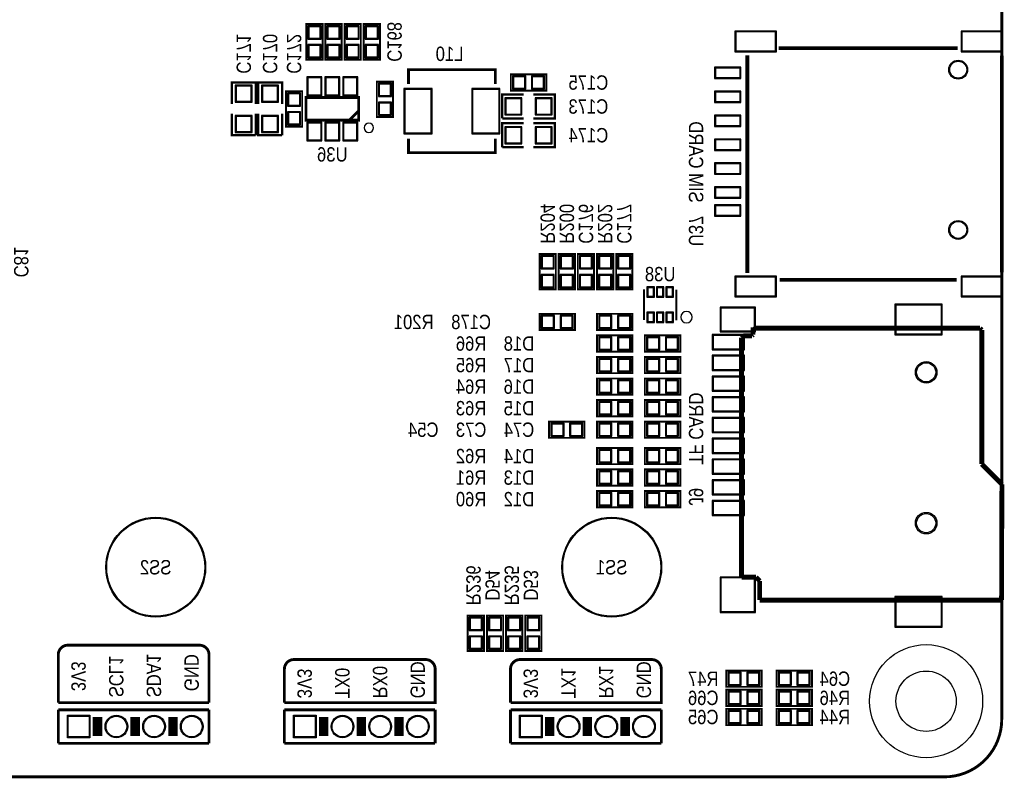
# Model space of a CAD drawing. Extents: x 0 to 137, y 0 to 82.
# Tile 9 of 10: x 85 to 137, y 0 to 40. Entities that reach past the tile are written whole.
import ezdxf
from ezdxf.enums import TextEntityAlignment as Align

# ---------------------------------------------------------------- set-up
doc = ezdxf.new("R2010")
doc.units = 0
for name, color, linetype in [('BG_OUTLINE', 80, 'CONTINUOUS'), ('BG_SILKSCREEN_BOTTOM', 40, 'CONTINUOUS'), ('PG_SILKSCREEN_BOTTOM', 140, 'CONTINUOUS'), ('PIN_BOTTOM', 202, 'CONTINUOUS'), ('PIN_SOLDERMASK_BOTTOM', 231, 'CONTINUOUS'), ('RD_SILKSCREEN_BOTTOM', 2, 'CONTINUOUS')]:
    doc.layers.add(name, color=color, linetype=linetype)

msp = doc.modelspace()

# ---------------------------------------------------------------- linework, layer by layer
at = {"layer": 'BG_OUTLINE'}
msp.add_lwpolyline([(3.048, 0, -0.414214), (0, 3.048), (0, 78.951836, -0.414214), (3.048, 81.999836), (133.951726, 81.999836, -0.414214), (136.999726, 78.951836), (136.999726, 3.048, -0.414214), (133.951726, 0)], format="xyb", close=True, dxfattribs=at)
at = {"layer": 'BG_OUTLINE', "const_width": 0.1524}
for points in [[(136.999726, 78.951836), (136.999726, 3.048)], [(3.048, 0), (133.951726, 0)]]:
    msp.add_lwpolyline(points, dxfattribs=at)
msp.add_lwpolyline([(136.999726, 3.048, -0.414214), (133.951726, 0)], format="xyb", dxfattribs=at)
at = {"layer": 'BG_SILKSCREEN_BOTTOM', "const_width": 0.1524}
for points in [[(87.437976, 6.985, 0.414214), (86.929976, 6.477)], [(94.930976, 6.477, 0.414214), (94.422976, 6.985)], [(98.929952, 3.937), (106.930952, 3.937), (106.930952, 5.715, 0.414214), (106.422952, 6.223), (99.437952, 6.223, 0.414214), (98.929952, 5.715), (98.929952, 3.937)], [(110.929928, 3.937), (118.930928, 3.937), (118.930928, 5.715, 0.414214), (118.422928, 6.223), (111.437928, 6.223, 0.414214), (110.929928, 5.715), (110.929928, 3.937)]]:
    msp.add_lwpolyline(points, format="xyb", dxfattribs=at)
for points in [[(94.422976, 6.985), (87.437976, 6.985)], [(86.929976, 6.477), (86.929976, 3.937)], [(94.930976, 3.937), (94.930976, 6.477)], [(86.929976, 3.937), (94.930976, 3.937)], [(86.929976, 1.778), (86.929976, 3.556)], [(86.929976, 3.556), (94.930976, 3.556)], [(94.930976, 3.556), (94.930976, 1.778)], [(98.929952, 3.556), (106.930952, 3.556)], [(98.929952, 1.778), (98.929952, 3.556)], [(106.930952, 3.556), (106.930952, 1.778)], [(110.929928, 1.778), (110.929928, 3.556)], [(110.929928, 3.556), (118.930928, 3.556)], [(118.930928, 3.556), (118.930928, 1.778)], [(94.930976, 1.778), (86.929976, 1.778)], [(106.930952, 1.778), (98.929952, 1.778)], [(118.930928, 1.778), (110.929928, 1.778)]]:
    msp.add_lwpolyline(points, dxfattribs=at)
at = {"layer": 'PG_SILKSCREEN_BOTTOM'}
for points, const_width in [([(100.95484, 38.0492), (100.95484, 39.9288), (100.09124, 39.9288), (100.09124, 38.0492), (100.95484, 38.0492)], 0.1016), ([(101.10724, 39.9288), (101.10724, 38.0492), (101.97084, 38.0492), (101.97084, 39.9288), (101.10724, 39.9288)], 0.1016), ([(102.12324, 39.9288), (102.12324, 38.0492), (102.98684, 38.0492), (102.98684, 39.9288), (102.12324, 39.9288)], 0.1016), ([(103.13924, 39.9288), (103.13924, 38.0492), (104.00284, 38.0492), (104.00284, 39.9288), (103.13924, 39.9288)], 0.1016), ([(125.152404, 38.657022), (134.667244, 38.657022)], 0.199898), ([(123.499626, 26.727658), (123.499626, 38.26764)], 0.199898), ([(136.999726, 38.261036), (136.999726, 32.512)], 0.199898), ([(105.52049, 36.758626), (105.52049, 37.508434), (110.12043, 37.508434), (110.12043, 36.758626)], 0.150114), ([(110.9472, 36.3982), (112.8268, 36.3982), (112.8268, 37.2618), (110.9472, 37.2618), (110.9472, 36.3982)], 0.1016), ([(97.409, 35.687), (97.409, 36.83), (96.139, 36.83), (96.139, 35.687)], 0.127), ([(98.806, 35.687), (98.806, 36.83), (97.536, 36.83), (97.536, 35.687)], 0.127), ([(103.8352, 36.8808), (103.8352, 35.0012), (104.6988, 35.0012), (104.6988, 36.8808), (103.8352, 36.8808)], 0.1016), ([(99.8728, 34.4932), (99.8728, 36.3728), (99.0092, 36.3728), (99.0092, 34.4932), (99.8728, 34.4932)], 0.1016), ([(102.873048, 36.032948), (102.873048, 34.833052), (100.072952, 34.833052), (100.072952, 36.032948), (102.873048, 36.032948)], 0.150114), ([(111.633, 36.195), (110.49, 36.195), (110.49, 34.925)], 0.127), ([(112.141, 34.925), (113.284, 34.925), (113.284, 36.195), (112.141, 36.195)], 0.127), ([(96.139, 35.179), (96.139, 34.036), (97.409, 34.036)], 0.127), ([(97.409, 34.036), (97.409, 35.179)], 0.127), ([(97.536, 35.179), (97.536, 34.036), (98.806, 34.036)], 0.127), ([(98.806, 34.036), (98.806, 35.179)], 0.127), ([(102.873048, 35.332924), (102.372922, 34.833052)], 0.150114), ([(110.49, 34.925), (111.633, 34.925)], 0.127), ([(111.633, 34.671), (110.49, 34.671), (110.49, 33.401)], 0.127), ([(112.141, 33.401), (113.284, 33.401), (113.284, 34.671), (112.141, 34.671)], 0.127), ([(110.12043, 33.858454), (110.12043, 33.108646), (105.52049, 33.108646), (105.52049, 33.858454)], 0.150114), ([(110.49, 33.401), (111.633, 33.401)], 0.127), ([(136.999726, 32.512), (136.999726, 26.762964)], 0.199898), ([(112.4712, 27.7368), (112.4712, 25.8572), (113.3348, 25.8572), (113.3348, 27.7368), (112.4712, 27.7368)], 0.1016), ([(113.4872, 27.7368), (113.4872, 25.8572), (114.3508, 25.8572), (114.3508, 27.7368), (113.4872, 27.7368)], 0.1016), ([(115.3668, 25.8572), (115.3668, 27.7368), (114.5032, 27.7368), (114.5032, 25.8572), (115.3668, 25.8572)], 0.1016), ([(115.5192, 27.7368), (115.5192, 25.8572), (116.3828, 25.8572), (116.3828, 27.7368), (115.5192, 27.7368)], 0.1016), ([(117.3988, 25.8572), (117.3988, 27.7368), (116.5352, 27.7368), (116.5352, 25.8572), (117.3988, 25.8572)], 0.1016), ([(134.61492, 26.366978), (125.211078, 26.366978)], 0.199898), ([(118.017798, 25.857708), (118.017798, 24.235156)], 0.100076), ([(119.726202, 25.846786), (119.726202, 24.224488)], 0.100076), ([(112.4712, 23.6982), (114.3508, 23.6982), (114.3508, 24.5618), (112.4712, 24.5618), (112.4712, 23.6982)], 0.1016), ([(115.5192, 23.6982), (117.3988, 23.6982), (117.3988, 24.5618), (115.5192, 24.5618), (115.5192, 23.6982)], 0.1016), ([(123.19127, 23.294848), (123.29287, 23.396448)], 0.254), ([(123.29287, 23.396448), (123.75007, 23.396448)], 0.254), ([(123.75007, 23.396448), (123.80087, 23.447248)], 0.254), ([(123.80087, 23.853648), (123.85167, 23.802848)], 0.254), ([(123.80087, 23.447248), (123.80087, 23.853648)], 0.254), ([(123.85167, 23.802848), (135.84047, 23.802848)], 0.254), ([(135.84047, 23.802848), (135.94207, 23.701248)], 0.254), ([(135.94207, 23.701248), (135.94207, 16.589248)], 0.254), ([(115.5192, 22.5552), (117.3988, 22.5552), (117.3988, 23.4188), (115.5192, 23.4188), (115.5192, 22.5552)], 0.1016), ([(118.0592, 22.5552), (119.9388, 22.5552), (119.9388, 23.4188), (118.0592, 23.4188), (118.0592, 22.5552)], 0.1016), ([(123.19127, 10.594848), (123.19127, 23.294848)], 0.254), ([(115.5192, 21.4122), (117.3988, 21.4122), (117.3988, 22.2758), (115.5192, 22.2758), (115.5192, 21.4122)], 0.1016), ([(118.0592, 21.4122), (119.9388, 21.4122), (119.9388, 22.2758), (118.0592, 22.2758), (118.0592, 21.4122)], 0.1016), ([(115.5192, 20.2692), (117.3988, 20.2692), (117.3988, 21.1328), (115.5192, 21.1328), (115.5192, 20.2692)], 0.1016), ([(118.0592, 20.2692), (119.9388, 20.2692), (119.9388, 21.1328), (118.0592, 21.1328), (118.0592, 20.2692)], 0.1016), ([(115.5192, 19.1262), (117.3988, 19.1262), (117.3988, 19.9898), (115.5192, 19.9898), (115.5192, 19.1262)], 0.1016), ([(118.0592, 19.1262), (119.9388, 19.1262), (119.9388, 19.9898), (118.0592, 19.9898), (118.0592, 19.1262)], 0.1016), ([(114.8588, 18.8468), (112.9792, 18.8468), (112.9792, 17.9832), (114.8588, 17.9832), (114.8588, 18.8468)], 0.1016), ([(117.3988, 18.8468), (115.5192, 18.8468), (115.5192, 17.9832), (117.3988, 17.9832), (117.3988, 18.8468)], 0.1016), ([(119.9388, 18.8468), (118.0592, 18.8468), (118.0592, 17.9832), (119.9388, 17.9832), (119.9388, 18.8468)], 0.1016), ([(115.5192, 16.5862), (117.3988, 16.5862), (117.3988, 17.4498), (115.5192, 17.4498), (115.5192, 16.5862)], 0.1016), ([(118.0592, 16.5862), (119.9388, 16.5862), (119.9388, 17.4498), (118.0592, 17.4498), (118.0592, 16.5862)], 0.1016), ([(115.5192, 15.4432), (117.3988, 15.4432), (117.3988, 16.3068), (115.5192, 16.3068), (115.5192, 15.4432)], 0.1016), ([(118.0592, 15.4432), (119.9388, 15.4432), (119.9388, 16.3068), (118.0592, 16.3068), (118.0592, 15.4432)], 0.1016), ([(135.94207, 16.589248), (137.00887, 15.522448)], 0.254), ([(115.5192, 14.3002), (117.3988, 14.3002), (117.3988, 15.1638), (115.5192, 15.1638), (115.5192, 14.3002)], 0.1016), ([(118.0592, 14.3002), (119.9388, 14.3002), (119.9388, 15.1638), (118.0592, 15.1638), (118.0592, 14.3002)], 0.1016), ([(137.00887, 15.522448), (136.989312, 9.375648)], 0.254), ([(123.95327, 10.594848), (123.19127, 10.594848)], 0.254), ([(124.15647, 10.391648), (123.95327, 10.594848)], 0.254), ([(124.15647, 9.375648), (124.15647, 10.391648)], 0.254), ([(136.989312, 9.375648), (124.15647, 9.375648)], 0.254), ([(109.5248, 6.6802), (109.5248, 8.5598), (108.6612, 8.5598), (108.6612, 6.6802), (109.5248, 6.6802)], 0.1016), ([(109.6772, 8.5598), (109.6772, 6.6802), (110.5408, 6.6802), (110.5408, 8.5598), (109.6772, 8.5598)], 0.1016), ([(111.5568, 6.6802), (111.5568, 8.5598), (110.6932, 8.5598), (110.6932, 6.6802), (111.5568, 6.6802)], 0.1016), ([(111.7092, 8.5598), (111.7092, 6.6802), (112.5728, 6.6802), (112.5728, 8.5598), (111.7092, 8.5598)], 0.1016), ([(124.2568, 5.6388), (122.3772, 5.6388), (122.3772, 4.7752), (124.2568, 4.7752), (124.2568, 5.6388)], 0.1016), ([(126.9238, 5.6388), (125.0442, 5.6388), (125.0442, 4.7752), (126.9238, 4.7752), (126.9238, 5.6388)], 0.1016), ([(124.2568, 4.6228), (122.3772, 4.6228), (122.3772, 3.7592), (124.2568, 3.7592), (124.2568, 4.6228)], 0.1016), ([(126.9238, 4.6228), (125.0442, 4.6228), (125.0442, 3.7592), (126.9238, 3.7592), (126.9238, 4.6228)], 0.1016), ([(89.01303, 2.167128), (89.01303, 3.16738)], 0.500126), ([(91.013026, 2.167128), (91.013026, 3.16738)], 0.500126), ([(93.013022, 2.167128), (93.013022, 3.16738)], 0.500126), ([(101.013006, 2.167128), (101.013006, 3.16738)], 0.500126), ([(103.013002, 2.167128), (103.013002, 3.16738)], 0.500126), ([(105.012998, 2.167128), (105.012998, 3.16738)], 0.500126), ([(113.012982, 2.167128), (113.012982, 3.16738)], 0.500126), ([(115.012978, 2.167128), (115.012978, 3.16738)], 0.500126), ([(117.012974, 2.167128), (117.012974, 3.16738)], 0.500126), ([(124.2568, 3.6068), (122.3772, 3.6068), (122.3772, 2.7432), (124.2568, 2.7432), (124.2568, 3.6068)], 0.1016), ([(126.9238, 3.6068), (125.0442, 3.6068), (125.0442, 2.7432), (126.9238, 2.7432), (126.9238, 3.6068)], 0.1016)]:
    msp.add_lwpolyline(points, dxfattribs=dict(at, const_width=const_width))
for points in [[(103.662988, 34.433002, 1), (103.163012, 34.432998, 1)], [(120.569228, 24.384, 1), (119.969028, 24.384096, 1)]]:
    msp.add_lwpolyline(points, format="xyb", close=True, dxfattribs=at)
at = {"layer": 'PIN_BOTTOM'}
for points in [[(100.22332, 39.189152), (100.82276, 39.189152), (100.82276, 39.788592), (100.22332, 39.788592)], [(101.83876, 39.788592), (101.23932, 39.788592), (101.23932, 39.189152), (101.83876, 39.189152)], [(102.85476, 39.788592), (102.25532, 39.788592), (102.25532, 39.189152), (102.85476, 39.189152)], [(103.87076, 39.788592), (103.27132, 39.788592), (103.27132, 39.189152), (103.87076, 39.189152)], [(124.98959, 39.512113), (122.889518, 39.512113), (122.889518, 38.512115), (124.98959, 38.512115)], [(136.989566, 39.512113), (134.889494, 39.512113), (134.889494, 38.512115), (136.989566, 38.512115)], [(100.22332, 38.189408), (100.82276, 38.189408), (100.82276, 38.788848), (100.22332, 38.788848)], [(101.83876, 38.788848), (101.23932, 38.788848), (101.23932, 38.189408), (101.83876, 38.189408)], [(102.85476, 38.788848), (102.25532, 38.788848), (102.25532, 38.189408), (102.85476, 38.189408)], [(103.87076, 38.788848), (103.27132, 38.788848), (103.27132, 38.189408), (103.87076, 38.189408)], [(111.087408, 37.12972), (111.087408, 36.53028), (111.686848, 36.53028), (111.686848, 37.12972)], [(112.087152, 37.12972), (112.087152, 36.53028), (112.686592, 36.53028), (112.686592, 37.12972)], [(123.109736, 37.592), (121.809764, 37.592), (121.809764, 37.092128), (123.109736, 37.092128)], [(96.37395, 35.83305), (97.17405, 35.83305), (97.17405, 36.63315), (96.37395, 36.63315)], [(97.77095, 35.83305), (98.57105, 35.83305), (98.57105, 36.63315), (97.77095, 36.63315)], [(100.873052, 36.182808), (100.873052, 37.08273), (100.173028, 37.08273), (100.173028, 36.182808)], [(101.823012, 36.182808), (101.823012, 37.08273), (101.122988, 37.08273), (101.122988, 36.182808)], [(102.772972, 36.182808), (102.772972, 37.08273), (102.072948, 37.08273), (102.072948, 36.182808)], [(104.56672, 36.740592), (103.96728, 36.740592), (103.96728, 36.141152), (104.56672, 36.141152)], [(99.14128, 35.633152), (99.74072, 35.633152), (99.74072, 36.232592), (99.14128, 36.232592)], [(105.320338, 36.458525), (105.320338, 34.158555), (106.720386, 34.158555), (106.720386, 36.458525)], [(108.920534, 36.458525), (108.920534, 34.158555), (110.320582, 34.158555), (110.320582, 36.458525)], [(123.109736, 36.322), (121.809764, 36.322), (121.809764, 35.822128), (123.109736, 35.822128)], [(104.56672, 35.740848), (103.96728, 35.740848), (103.96728, 35.141408), (104.56672, 35.141408)], [(110.68685, 35.96005), (110.68685, 35.15995), (111.48695, 35.15995), (111.48695, 35.96005)], [(112.28705, 35.96005), (112.28705, 35.15995), (113.08715, 35.15995), (113.08715, 35.96005)], [(96.37395, 34.23285), (97.17405, 34.23285), (97.17405, 35.03295), (96.37395, 35.03295)], [(97.77095, 34.23285), (98.57105, 34.23285), (98.57105, 35.03295), (97.77095, 35.03295)], [(99.14128, 34.633408), (99.74072, 34.633408), (99.74072, 35.232848), (99.14128, 35.232848)], [(123.109736, 35.052), (121.809764, 35.052), (121.809764, 34.552128), (123.109736, 34.552128)], [(100.873052, 33.783016), (100.873052, 34.682938), (100.173028, 34.682938), (100.173028, 33.783016)], [(101.823012, 33.783016), (101.823012, 34.682938), (101.122988, 34.682938), (101.122988, 33.783016)], [(102.772972, 33.783016), (102.772972, 34.682938), (102.072948, 34.682938), (102.072948, 33.783016)], [(110.68685, 34.43605), (110.68685, 33.63595), (111.48695, 33.63595), (111.48695, 34.43605)], [(112.28705, 34.43605), (112.28705, 33.63595), (113.08715, 33.63595), (113.08715, 34.43605)], [(123.109736, 33.782), (121.809764, 33.782), (121.809764, 33.282128), (123.109736, 33.282128)], [(123.109736, 32.512), (121.809764, 32.512), (121.809764, 32.012128), (123.109736, 32.012128)], [(123.109736, 31.242), (121.809764, 31.242), (121.809764, 30.742128), (123.109736, 30.742128)], [(123.109736, 30.29204), (121.809764, 30.29204), (121.809764, 29.792168), (123.109736, 29.792168)], [(113.20272, 27.596592), (112.60328, 27.596592), (112.60328, 26.997152), (113.20272, 26.997152)], [(114.21872, 27.596592), (113.61928, 27.596592), (113.61928, 26.997152), (114.21872, 26.997152)], [(114.63528, 26.997152), (115.23472, 26.997152), (115.23472, 27.596592), (114.63528, 27.596592)], [(116.25072, 27.596592), (115.65128, 27.596592), (115.65128, 26.997152), (116.25072, 26.997152)], [(116.66728, 26.997152), (117.26672, 26.997152), (117.26672, 27.596592), (116.66728, 27.596592)], [(113.20272, 26.596848), (112.60328, 26.596848), (112.60328, 25.997408), (113.20272, 25.997408)], [(114.21872, 26.596848), (113.61928, 26.596848), (113.61928, 25.997408), (114.21872, 25.997408)], [(114.63528, 25.997408), (115.23472, 25.997408), (115.23472, 26.596848), (114.63528, 26.596848)], [(116.25072, 26.596848), (115.65128, 26.596848), (115.65128, 25.997408), (116.25072, 25.997408)], [(116.66728, 25.997408), (117.26672, 25.997408), (117.26672, 26.596848), (116.66728, 26.596848)], [(124.98959, 26.511885), (122.889518, 26.511885), (122.889518, 25.511887), (124.98959, 25.511887)], [(136.989566, 26.511885), (134.889494, 26.511885), (134.889494, 25.511887), (136.989566, 25.511887)], [(118.520972, 25.495504), (118.520972, 25.945592), (118.220998, 25.945592), (118.220998, 25.495504)], [(119.021098, 25.495504), (119.021098, 25.945592), (118.721124, 25.945592), (118.721124, 25.495504)], [(119.521224, 25.495504), (119.521224, 25.945592), (119.22125, 25.945592), (119.22125, 25.495504)], [(118.520972, 24.145748), (118.520972, 24.595836), (118.220998, 24.595836), (118.220998, 24.145748)], [(119.021098, 24.145748), (119.021098, 24.595836), (118.721124, 24.595836), (118.721124, 24.145748)], [(119.521224, 24.145748), (119.521224, 24.595836), (119.22125, 24.595836), (119.22125, 24.145748)], [(123.87834, 24.859996), (122.10034, 24.859996), (122.10034, 23.6601), (123.87834, 23.6601)], [(133.79577, 25.022048), (131.38277, 25.022048), (131.38277, 23.498048), (133.79577, 23.498048)], [(112.611408, 24.42972), (112.611408, 23.83028), (113.210848, 23.83028), (113.210848, 24.42972)], [(113.611152, 24.42972), (113.611152, 23.83028), (114.210592, 23.83028), (114.210592, 24.42972)], [(115.659408, 24.42972), (115.659408, 23.83028), (116.258848, 23.83028), (116.258848, 24.42972)], [(116.659152, 24.42972), (116.659152, 23.83028), (117.258592, 23.83028), (117.258592, 24.42972)], [(115.659408, 23.28672), (115.659408, 22.68728), (116.258848, 22.68728), (116.258848, 23.28672)], [(116.659152, 23.28672), (116.659152, 22.68728), (117.258592, 22.68728), (117.258592, 23.28672)], [(118.199408, 23.28672), (118.199408, 22.68728), (118.798848, 22.68728), (118.798848, 23.28672)], [(119.199152, 23.28672), (119.199152, 22.68728), (119.798592, 22.68728), (119.798592, 23.28672)], [(123.289187, 23.410164), (121.689241, 23.410164), (121.689241, 22.71014), (123.289187, 22.71014)], [(115.659408, 22.14372), (115.659408, 21.54428), (116.258848, 21.54428), (116.258848, 22.14372)], [(116.659152, 22.14372), (116.659152, 21.54428), (117.258592, 21.54428), (117.258592, 22.14372)], [(118.199408, 22.14372), (118.199408, 21.54428), (118.798848, 21.54428), (118.798848, 22.14372)], [(119.199152, 22.14372), (119.199152, 21.54428), (119.798592, 21.54428), (119.798592, 22.14372)], [(123.289187, 22.31009), (121.689241, 22.31009), (121.689241, 21.610066), (123.289187, 21.610066)], [(115.659408, 21.00072), (115.659408, 20.40128), (116.258848, 20.40128), (116.258848, 21.00072)], [(116.659152, 21.00072), (116.659152, 20.40128), (117.258592, 20.40128), (117.258592, 21.00072)], [(118.199408, 21.00072), (118.199408, 20.40128), (118.798848, 20.40128), (118.798848, 21.00072)], [(119.199152, 21.00072), (119.199152, 20.40128), (119.798592, 20.40128), (119.798592, 21.00072)], [(123.289187, 21.210016), (121.689241, 21.210016), (121.689241, 20.509992), (123.289187, 20.509992)], [(115.659408, 19.85772), (115.659408, 19.25828), (116.258848, 19.25828), (116.258848, 19.85772)], [(116.659152, 19.85772), (116.659152, 19.25828), (117.258592, 19.25828), (117.258592, 19.85772)], [(118.199408, 19.85772), (118.199408, 19.25828), (118.798848, 19.25828), (118.798848, 19.85772)], [(119.199152, 19.85772), (119.199152, 19.25828), (119.798592, 19.25828), (119.798592, 19.85772)], [(123.289187, 20.109942), (121.689241, 20.109942), (121.689241, 19.409918), (123.289187, 19.409918)], [(123.289187, 19.010122), (121.689241, 19.010122), (121.689241, 18.310098), (123.289187, 18.310098)], [(113.718848, 18.11528), (113.718848, 18.71472), (113.119408, 18.71472), (113.119408, 18.11528)], [(114.718592, 18.11528), (114.718592, 18.71472), (114.119152, 18.71472), (114.119152, 18.11528)], [(116.258848, 18.11528), (116.258848, 18.71472), (115.659408, 18.71472), (115.659408, 18.11528)], [(117.258592, 18.11528), (117.258592, 18.71472), (116.659152, 18.71472), (116.659152, 18.11528)], [(118.798848, 18.11528), (118.798848, 18.71472), (118.199408, 18.71472), (118.199408, 18.11528)], [(119.798592, 18.11528), (119.798592, 18.71472), (119.199152, 18.71472), (119.199152, 18.11528)], [(123.289187, 17.910048), (121.689241, 17.910048), (121.689241, 17.210024), (123.289187, 17.210024)], [(115.659408, 17.31772), (115.659408, 16.71828), (116.258848, 16.71828), (116.258848, 17.31772)], [(116.659152, 17.31772), (116.659152, 16.71828), (117.258592, 16.71828), (117.258592, 17.31772)], [(118.199408, 17.31772), (118.199408, 16.71828), (118.798848, 16.71828), (118.798848, 17.31772)], [(119.199152, 17.31772), (119.199152, 16.71828), (119.798592, 16.71828), (119.798592, 17.31772)], [(123.289187, 16.809974), (121.689241, 16.809974), (121.689241, 16.10995), (123.289187, 16.10995)], [(115.659408, 16.17472), (115.659408, 15.57528), (116.258848, 15.57528), (116.258848, 16.17472)], [(116.659152, 16.17472), (116.659152, 15.57528), (117.258592, 15.57528), (117.258592, 16.17472)], [(118.199408, 16.17472), (118.199408, 15.57528), (118.798848, 15.57528), (118.798848, 16.17472)], [(119.199152, 16.17472), (119.199152, 15.57528), (119.798592, 15.57528), (119.798592, 16.17472)], [(123.289187, 15.710154), (121.689241, 15.710154), (121.689241, 15.01013), (123.289187, 15.01013)], [(115.659408, 15.03172), (115.659408, 14.43228), (116.258848, 14.43228), (116.258848, 15.03172)], [(116.659152, 15.03172), (116.659152, 14.43228), (117.258592, 14.43228), (117.258592, 15.03172)], [(118.199408, 15.03172), (118.199408, 14.43228), (118.798848, 14.43228), (118.798848, 15.03172)], [(119.199152, 15.03172), (119.199152, 14.43228), (119.798592, 14.43228), (119.798592, 15.03172)], [(123.289187, 14.61008), (121.689241, 14.61008), (121.689241, 13.910056), (123.289187, 13.910056)], [(123.87834, 10.549128), (122.10034, 10.549128), (122.10034, 8.771128), (123.87834, 8.771128)], [(133.79577, 9.521952), (131.38277, 9.521952), (131.38277, 7.997952), (133.79577, 7.997952)], [(108.79328, 7.820152), (109.39272, 7.820152), (109.39272, 8.419592), (108.79328, 8.419592)], [(110.40872, 8.419592), (109.80928, 8.419592), (109.80928, 7.820152), (110.40872, 7.820152)], [(110.82528, 7.820152), (111.42472, 7.820152), (111.42472, 8.419592), (110.82528, 8.419592)], [(112.44072, 8.419592), (111.84128, 8.419592), (111.84128, 7.820152), (112.44072, 7.820152)], [(108.79328, 6.820408), (109.39272, 6.820408), (109.39272, 7.419848), (108.79328, 7.419848)], [(110.40872, 7.419848), (109.80928, 7.419848), (109.80928, 6.820408), (110.40872, 6.820408)], [(110.82528, 6.820408), (111.42472, 6.820408), (111.42472, 7.419848), (110.82528, 7.419848)], [(112.44072, 7.419848), (111.84128, 7.419848), (111.84128, 6.820408), (112.44072, 6.820408)], [(123.116848, 4.90728), (123.116848, 5.50672), (122.517408, 5.50672), (122.517408, 4.90728)], [(124.116592, 4.90728), (124.116592, 5.50672), (123.517152, 5.50672), (123.517152, 4.90728)], [(125.783848, 4.90728), (125.783848, 5.50672), (125.184408, 5.50672), (125.184408, 4.90728)], [(126.783592, 4.90728), (126.783592, 5.50672), (126.184152, 5.50672), (126.184152, 4.90728)], [(123.116848, 3.89128), (123.116848, 4.49072), (122.517408, 4.49072), (122.517408, 3.89128)], [(124.116592, 3.89128), (124.116592, 4.49072), (123.517152, 4.49072), (123.517152, 3.89128)], [(125.783848, 3.89128), (125.783848, 4.49072), (125.184408, 4.49072), (125.184408, 3.89128)], [(126.783592, 3.89128), (126.783592, 4.49072), (126.184152, 4.49072), (126.184152, 3.89128)], [(87.462868, 2.11709), (87.462868, 3.217164), (88.562942, 3.217164), (88.562942, 2.11709)], [(99.462844, 2.11709), (99.462844, 3.217164), (100.562918, 3.217164), (100.562918, 2.11709)], [(111.46282, 2.11709), (111.46282, 3.217164), (112.562894, 3.217164), (112.562894, 2.11709)], [(123.116848, 2.87528), (123.116848, 3.47472), (122.517408, 3.47472), (122.517408, 2.87528)], [(124.116592, 2.87528), (124.116592, 3.47472), (123.517152, 3.47472), (123.517152, 2.87528)], [(125.783848, 2.87528), (125.783848, 3.47472), (125.184408, 3.47472), (125.184408, 2.87528)], [(126.783592, 2.87528), (126.783592, 3.47472), (126.184152, 3.47472), (126.184152, 2.87528)]]:
    msp.add_lwpolyline(points, close=True, dxfattribs=at)
for centre, radius in [((134.689596, 37.51199), 0.449961), ((134.689596, 29.01188), 0.449961), ((132.98932, 21.459952), 0.508), ((92.101162, 11.119612), 2.599944), ((116.301266, 11.119612), 2.599944), ((132.98932, 13.459968), 0.508), ((132.98678, 4.0132), 1.599946), ((90.013028, 2.667254), 0.550037), ((92.013024, 2.667254), 0.550037), ((94.01302, 2.667254), 0.550037), ((102.013004, 2.667254), 0.550037), ((104.013, 2.667254), 0.550037), ((106.012996, 2.667254), 0.550037), ((114.01298, 2.667254), 0.550037), ((116.012976, 2.667254), 0.550037), ((118.012972, 2.667254), 0.550037)]:
    msp.add_circle(centre, radius, dxfattribs=at)
at = {"layer": 'PIN_SOLDERMASK_BOTTOM'}
for points in [[(100.17252, 39.138352), (100.87356, 39.138352), (100.87356, 39.839392), (100.17252, 39.839392)], [(101.88956, 39.839392), (101.18852, 39.839392), (101.18852, 39.138352), (101.88956, 39.138352)], [(102.90556, 39.839392), (102.20452, 39.839392), (102.20452, 39.138352), (102.90556, 39.138352)], [(103.92156, 39.839392), (103.22052, 39.839392), (103.22052, 39.138352), (103.92156, 39.138352)], [(125.039501, 39.562151), (122.839607, 39.562151), (122.839607, 38.462077), (125.039501, 38.462077)], [(137.039477, 39.562151), (134.839583, 39.562151), (134.839583, 38.462077), (137.039477, 38.462077)], [(100.17252, 38.138608), (100.87356, 38.138608), (100.87356, 38.839648), (100.17252, 38.839648)], [(101.88956, 38.839648), (101.18852, 38.839648), (101.18852, 38.138608), (101.88956, 38.138608)], [(102.90556, 38.839648), (102.20452, 38.839648), (102.20452, 38.138608), (102.90556, 38.138608)], [(103.92156, 38.839648), (103.22052, 38.839648), (103.22052, 38.138608), (103.92156, 38.138608)], [(123.159774, 37.642038), (121.759726, 37.642038), (121.759726, 37.04209), (123.159774, 37.04209)], [(100.92309, 36.13277), (100.92309, 37.132768), (100.12299, 37.132768), (100.12299, 36.13277)], [(101.87305, 36.13277), (101.87305, 37.132768), (101.07295, 37.132768), (101.07295, 36.13277)], [(102.82301, 36.13277), (102.82301, 37.132768), (102.02291, 37.132768), (102.02291, 36.13277)], [(111.036608, 37.18052), (111.036608, 36.47948), (111.737648, 36.47948), (111.737648, 37.18052)], [(112.036352, 37.18052), (112.036352, 36.47948), (112.737392, 36.47948), (112.737392, 37.18052)], [(96.324039, 35.783139), (97.223961, 35.783139), (97.223961, 36.683061), (96.324039, 36.683061)], [(97.721039, 35.783139), (98.620961, 35.783139), (98.620961, 36.683061), (97.721039, 36.683061)], [(104.61752, 36.791392), (103.91648, 36.791392), (103.91648, 36.090352), (104.61752, 36.090352)], [(99.09048, 35.582352), (99.79152, 35.582352), (99.79152, 36.283392), (99.09048, 36.283392)], [(105.2703, 36.508563), (105.2703, 34.108517), (106.770424, 34.108517), (106.770424, 36.508563)], [(108.870496, 36.508563), (108.870496, 34.108517), (110.37062, 34.108517), (110.37062, 36.508563)], [(123.159774, 36.372038), (121.759726, 36.372038), (121.759726, 35.77209), (123.159774, 35.77209)], [(104.61752, 35.791648), (103.91648, 35.791648), (103.91648, 35.090608), (104.61752, 35.090608)], [(110.636939, 36.009961), (110.636939, 35.110039), (111.536861, 35.110039), (111.536861, 36.009961)], [(112.237139, 36.009961), (112.237139, 35.110039), (113.137061, 35.110039), (113.137061, 36.009961)], [(96.324039, 34.182939), (97.223961, 34.182939), (97.223961, 35.082861), (96.324039, 35.082861)], [(97.721039, 34.182939), (98.620961, 34.182939), (98.620961, 35.082861), (97.721039, 35.082861)], [(99.09048, 34.582608), (99.79152, 34.582608), (99.79152, 35.283648), (99.09048, 35.283648)], [(123.159774, 35.102038), (121.759726, 35.102038), (121.759726, 34.50209), (123.159774, 34.50209)], [(100.92309, 33.732978), (100.92309, 34.732976), (100.12299, 34.732976), (100.12299, 33.732978)], [(101.87305, 33.732978), (101.87305, 34.732976), (101.07295, 34.732976), (101.07295, 33.732978)], [(102.82301, 33.732978), (102.82301, 34.732976), (102.02291, 34.732976), (102.02291, 33.732978)], [(110.636939, 34.485961), (110.636939, 33.586039), (111.536861, 33.586039), (111.536861, 34.485961)], [(112.237139, 34.485961), (112.237139, 33.586039), (113.137061, 33.586039), (113.137061, 34.485961)], [(123.159774, 33.832038), (121.759726, 33.832038), (121.759726, 33.23209), (123.159774, 33.23209)], [(123.159774, 32.562038), (121.759726, 32.562038), (121.759726, 31.96209), (123.159774, 31.96209)], [(123.159774, 31.292038), (121.759726, 31.292038), (121.759726, 30.69209), (123.159774, 30.69209)], [(123.159774, 30.342078), (121.759726, 30.342078), (121.759726, 29.74213), (123.159774, 29.74213)], [(113.25352, 27.647392), (112.55248, 27.647392), (112.55248, 26.946352), (113.25352, 26.946352)], [(114.26952, 27.647392), (113.56848, 27.647392), (113.56848, 26.946352), (114.26952, 26.946352)], [(114.58448, 26.946352), (115.28552, 26.946352), (115.28552, 27.647392), (114.58448, 27.647392)], [(116.30152, 27.647392), (115.60048, 27.647392), (115.60048, 26.946352), (116.30152, 26.946352)], [(116.61648, 26.946352), (117.31752, 26.946352), (117.31752, 27.647392), (116.61648, 27.647392)], [(113.25352, 26.647648), (112.55248, 26.647648), (112.55248, 25.946608), (113.25352, 25.946608)], [(114.26952, 26.647648), (113.56848, 26.647648), (113.56848, 25.946608), (114.26952, 25.946608)], [(114.58448, 25.946608), (115.28552, 25.946608), (115.28552, 26.647648), (114.58448, 26.647648)], [(116.30152, 26.647648), (115.60048, 26.647648), (115.60048, 25.946608), (116.30152, 25.946608)], [(116.61648, 25.946608), (117.31752, 25.946608), (117.31752, 26.647648), (116.61648, 26.647648)], [(125.039501, 26.561923), (122.839607, 26.561923), (122.839607, 25.461849), (125.039501, 25.461849)], [(137.039477, 26.561923), (134.839583, 26.561923), (134.839583, 25.461849), (137.039477, 25.461849)], [(118.57101, 25.445466), (118.57101, 25.995376), (118.17096, 25.995376), (118.17096, 25.445466)], [(119.071136, 25.445466), (119.071136, 25.995376), (118.671086, 25.995376), (118.671086, 25.445466)], [(119.571262, 25.445466), (119.571262, 25.995376), (119.171212, 25.995376), (119.171212, 25.445466)], [(118.57101, 24.09571), (118.57101, 24.64562), (118.17096, 24.64562), (118.17096, 24.09571)], [(119.071136, 24.09571), (119.071136, 24.64562), (118.671086, 24.64562), (118.671086, 24.09571)], [(119.571262, 24.09571), (119.571262, 24.64562), (119.171212, 24.64562), (119.171212, 24.09571)], [(123.928378, 24.910034), (122.050302, 24.910034), (122.050302, 23.610062), (123.928378, 23.610062)], [(133.845808, 25.072086), (131.332732, 25.072086), (131.332732, 23.44801), (133.845808, 23.44801)], [(112.560608, 24.48052), (112.560608, 23.77948), (113.261648, 23.77948), (113.261648, 24.48052)], [(113.560352, 24.48052), (113.560352, 23.77948), (114.261392, 23.77948), (114.261392, 24.48052)], [(115.608608, 24.48052), (115.608608, 23.77948), (116.309648, 23.77948), (116.309648, 24.48052)], [(116.608352, 24.48052), (116.608352, 23.77948), (117.309392, 23.77948), (117.309392, 24.48052)], [(115.608608, 23.33752), (115.608608, 22.63648), (116.309648, 22.63648), (116.309648, 23.33752)], [(116.608352, 23.33752), (116.608352, 22.63648), (117.309392, 22.63648), (117.309392, 23.33752)], [(118.148608, 23.33752), (118.148608, 22.63648), (118.849648, 22.63648), (118.849648, 23.33752)], [(119.148352, 23.33752), (119.148352, 22.63648), (119.849392, 22.63648), (119.849392, 23.33752)], [(123.339225, 23.460202), (121.639203, 23.460202), (121.639203, 22.660102), (123.339225, 22.660102)], [(115.608608, 22.19452), (115.608608, 21.49348), (116.309648, 21.49348), (116.309648, 22.19452)], [(116.608352, 22.19452), (116.608352, 21.49348), (117.309392, 21.49348), (117.309392, 22.19452)], [(118.148608, 22.19452), (118.148608, 21.49348), (118.849648, 21.49348), (118.849648, 22.19452)], [(119.148352, 22.19452), (119.148352, 21.49348), (119.849392, 21.49348), (119.849392, 22.19452)], [(123.339225, 22.360128), (121.639203, 22.360128), (121.639203, 21.560028), (123.339225, 21.560028)], [(115.608608, 21.05152), (115.608608, 20.35048), (116.309648, 20.35048), (116.309648, 21.05152)], [(116.608352, 21.05152), (116.608352, 20.35048), (117.309392, 20.35048), (117.309392, 21.05152)], [(118.148608, 21.05152), (118.148608, 20.35048), (118.849648, 20.35048), (118.849648, 21.05152)], [(119.148352, 21.05152), (119.148352, 20.35048), (119.849392, 20.35048), (119.849392, 21.05152)], [(123.339225, 21.260054), (121.639203, 21.260054), (121.639203, 20.459954), (123.339225, 20.459954)], [(115.608608, 19.90852), (115.608608, 19.20748), (116.309648, 19.20748), (116.309648, 19.90852)], [(116.608352, 19.90852), (116.608352, 19.20748), (117.309392, 19.20748), (117.309392, 19.90852)], [(118.148608, 19.90852), (118.148608, 19.20748), (118.849648, 19.20748), (118.849648, 19.90852)], [(119.148352, 19.90852), (119.148352, 19.20748), (119.849392, 19.20748), (119.849392, 19.90852)], [(123.339225, 20.15998), (121.639203, 20.15998), (121.639203, 19.35988), (123.339225, 19.35988)], [(123.339225, 19.06016), (121.639203, 19.06016), (121.639203, 18.26006), (123.339225, 18.26006)], [(113.769648, 18.06448), (113.769648, 18.76552), (113.068608, 18.76552), (113.068608, 18.06448)], [(114.769392, 18.06448), (114.769392, 18.76552), (114.068352, 18.76552), (114.068352, 18.06448)], [(116.309648, 18.06448), (116.309648, 18.76552), (115.608608, 18.76552), (115.608608, 18.06448)], [(117.309392, 18.06448), (117.309392, 18.76552), (116.608352, 18.76552), (116.608352, 18.06448)], [(118.849648, 18.06448), (118.849648, 18.76552), (118.148608, 18.76552), (118.148608, 18.06448)], [(119.849392, 18.06448), (119.849392, 18.76552), (119.148352, 18.76552), (119.148352, 18.06448)], [(123.339225, 17.960086), (121.639203, 17.960086), (121.639203, 17.159986), (123.339225, 17.159986)], [(115.608608, 17.36852), (115.608608, 16.66748), (116.309648, 16.66748), (116.309648, 17.36852)], [(116.608352, 17.36852), (116.608352, 16.66748), (117.309392, 16.66748), (117.309392, 17.36852)], [(118.148608, 17.36852), (118.148608, 16.66748), (118.849648, 16.66748), (118.849648, 17.36852)], [(119.148352, 17.36852), (119.148352, 16.66748), (119.849392, 16.66748), (119.849392, 17.36852)], [(123.339225, 16.860012), (121.639203, 16.860012), (121.639203, 16.059912), (123.339225, 16.059912)], [(115.608608, 16.22552), (115.608608, 15.52448), (116.309648, 15.52448), (116.309648, 16.22552)], [(116.608352, 16.22552), (116.608352, 15.52448), (117.309392, 15.52448), (117.309392, 16.22552)], [(118.148608, 16.22552), (118.148608, 15.52448), (118.849648, 15.52448), (118.849648, 16.22552)], [(119.148352, 16.22552), (119.148352, 15.52448), (119.849392, 15.52448), (119.849392, 16.22552)], [(123.339225, 15.760192), (121.639203, 15.760192), (121.639203, 14.960092), (123.339225, 14.960092)], [(115.608608, 15.08252), (115.608608, 14.38148), (116.309648, 14.38148), (116.309648, 15.08252)], [(116.608352, 15.08252), (116.608352, 14.38148), (117.309392, 14.38148), (117.309392, 15.08252)], [(118.148608, 15.08252), (118.148608, 14.38148), (118.849648, 14.38148), (118.849648, 15.08252)], [(119.148352, 15.08252), (119.148352, 14.38148), (119.849392, 14.38148), (119.849392, 15.08252)], [(123.339225, 14.660118), (121.639203, 14.660118), (121.639203, 13.860018), (123.339225, 13.860018)], [(123.928378, 10.599166), (122.050302, 10.599166), (122.050302, 8.72109), (123.928378, 8.72109)], [(133.845808, 9.57199), (131.332732, 9.57199), (131.332732, 7.947914), (133.845808, 7.947914)], [(108.74248, 7.769352), (109.44352, 7.769352), (109.44352, 8.470392), (108.74248, 8.470392)], [(110.45952, 8.470392), (109.75848, 8.470392), (109.75848, 7.769352), (110.45952, 7.769352)], [(110.77448, 7.769352), (111.47552, 7.769352), (111.47552, 8.470392), (110.77448, 8.470392)], [(112.49152, 8.470392), (111.79048, 8.470392), (111.79048, 7.769352), (112.49152, 7.769352)], [(108.74248, 6.769608), (109.44352, 6.769608), (109.44352, 7.470648), (108.74248, 7.470648)], [(110.45952, 7.470648), (109.75848, 7.470648), (109.75848, 6.769608), (110.45952, 6.769608)], [(110.77448, 6.769608), (111.47552, 6.769608), (111.47552, 7.470648), (110.77448, 7.470648)], [(112.49152, 7.470648), (111.79048, 7.470648), (111.79048, 6.769608), (112.49152, 6.769608)], [(123.167648, 4.85648), (123.167648, 5.55752), (122.466608, 5.55752), (122.466608, 4.85648)], [(124.167392, 4.85648), (124.167392, 5.55752), (123.466352, 5.55752), (123.466352, 4.85648)], [(125.834648, 4.85648), (125.834648, 5.55752), (125.133608, 5.55752), (125.133608, 4.85648)], [(126.834392, 4.85648), (126.834392, 5.55752), (126.133352, 5.55752), (126.133352, 4.85648)], [(123.167648, 3.84048), (123.167648, 4.54152), (122.466608, 4.54152), (122.466608, 3.84048)], [(124.167392, 3.84048), (124.167392, 4.54152), (123.466352, 4.54152), (123.466352, 3.84048)], [(125.834648, 3.84048), (125.834648, 4.54152), (125.133608, 4.54152), (125.133608, 3.84048)], [(126.834392, 3.84048), (126.834392, 4.54152), (126.133352, 4.54152), (126.133352, 3.84048)], [(87.413084, 2.067306), (87.413084, 3.267202), (88.61298, 3.267202), (88.61298, 2.067306)], [(99.41306, 2.067306), (99.41306, 3.267202), (100.612956, 3.267202), (100.612956, 2.067306)], [(111.413036, 2.067306), (111.413036, 3.267202), (112.612932, 3.267202), (112.612932, 2.067306)], [(123.167648, 2.82448), (123.167648, 3.52552), (122.466608, 3.52552), (122.466608, 2.82448)], [(124.167392, 2.82448), (124.167392, 3.52552), (123.466352, 3.52552), (123.466352, 2.82448)], [(125.834648, 2.82448), (125.834648, 3.52552), (125.133608, 3.52552), (125.133608, 2.82448)], [(126.834392, 2.82448), (126.834392, 3.52552), (126.133352, 3.52552), (126.133352, 2.82448)]]:
    msp.add_lwpolyline(points, close=True, dxfattribs=at)
for centre, radius in [((134.689596, 37.51199), 0.499999), ((134.689596, 29.01188), 0.499999), ((132.98932, 21.459952), 0.5715), ((92.101162, 11.119612), 2.649982), ((116.301266, 11.119612), 2.649982), ((132.98932, 13.459968), 0.5715), ((132.98678, 4.0132), 2.999994), ((90.013028, 2.667254), 0.599948), ((92.013024, 2.667254), 0.599948), ((94.01302, 2.667254), 0.599948), ((102.013004, 2.667254), 0.599948), ((104.013, 2.667254), 0.599948), ((106.012996, 2.667254), 0.599948), ((114.01298, 2.667254), 0.599948), ((116.012976, 2.667254), 0.599948), ((118.012972, 2.667254), 0.599948)]:
    msp.add_circle(centre, radius, dxfattribs=at)

# ---------------------------------------------------------------- texts
at = {"layer": 'BG_SILKSCREEN_BOTTOM', "text_generation_flag": 2, "width": 0.866667}
for s, p in [('SIM CARD', (120.396, 30.4546)), ('TF CARD', (120.396, 16.5608)), ('SDA1', (91.62415, 4.2164)), ('GND', (93.624146, 4.5466)), ('3V3', (87.624158, 4.5466)), ('SCL1', (89.624154, 4.2164)), ('GND', (105.624122, 4.1656)), ('GND', (117.624098, 4.1656)), ('3V3', (99.624134, 4.1656)), ('TX0', (101.62413, 4.1656)), ('RX0', (103.624126, 4.1656)), ('3V3', (111.62411, 4.1656)), ('TX1', (113.624106, 4.1656)), ('RX1', (115.624102, 4.1656))]:
    msp.add_text(s, height=0.762, rotation=270, dxfattribs=at).set_placement(p)
at = {"layer": 'RD_SILKSCREEN_BOTTOM', "text_generation_flag": 2, "width": 0.866667}
for s, p in [('C168', (104.394, 38.989)), ('C171', (96.393, 38.355016)), ('C170', (97.79, 38.355016)), ('C172', (99.06, 38.355016)), ('R204', (112.522, 29.338016)), ('R200', (113.538, 29.338016)), ('C176', (114.554, 29.338016)), ('R202', (115.57, 29.338016)), ('C177', (116.586, 29.338016)), ('U37', (120.396, 28.956)), ('C81', (84.582, 27.306016)), ('J9', (120.396, 14.859)), ('R236', (108.585, 10.161016)), ('R235', (110.617, 10.161016)), ('D54', (109.601, 10.161016)), ('D53', (111.633, 10.161016))]:
    msp.add_text(s, height=0.762, rotation=270, dxfattribs=at).set_placement(p, align=Align.CENTER)
for s, p in [('L10', (107.696, 37.973)), ('C175', (115.062, 36.449)), ('C173', (115.062, 35.179)), ('C174', (115.062, 33.655)), ('U36', (101.473, 32.639)), ('U38', (118.872, 26.289)), ('R201', (105.791, 23.749)), ('C178', (108.839, 23.749)), ('R66', (108.839, 22.606)), ('D18', (111.379, 22.606)), ('R65', (108.839, 21.463)), ('D17', (111.379, 21.463)), ('R64', (108.839, 20.32)), ('D16', (111.379, 20.32)), ('R63', (108.839, 19.177)), ('D15', (111.379, 19.177)), ('C54', (106.299, 18.034)), ('C73', (108.839, 18.034)), ('C74', (111.379, 18.034)), ('R62', (108.839, 16.637)), ('D14', (111.379, 16.637)), ('R61', (108.839, 15.494)), ('D13', (111.379, 15.494)), ('R60', (108.839, 14.351)), ('D12', (111.379, 14.351)), ('SS2', (92.101162, 10.738612)), ('SS1', (116.301266, 10.738612)), ('R47', (121.158, 4.826)), ('C64', (128.143, 4.826)), ('C66', (121.158, 3.81)), ('R46', (128.143, 3.81)), ('C65', (121.158, 2.794)), ('R44', (128.143, 2.794))]:
    msp.add_text(s, height=0.762, dxfattribs=at).set_placement(p, align=Align.CENTER)

doc.saveas('drawing.dxf')
